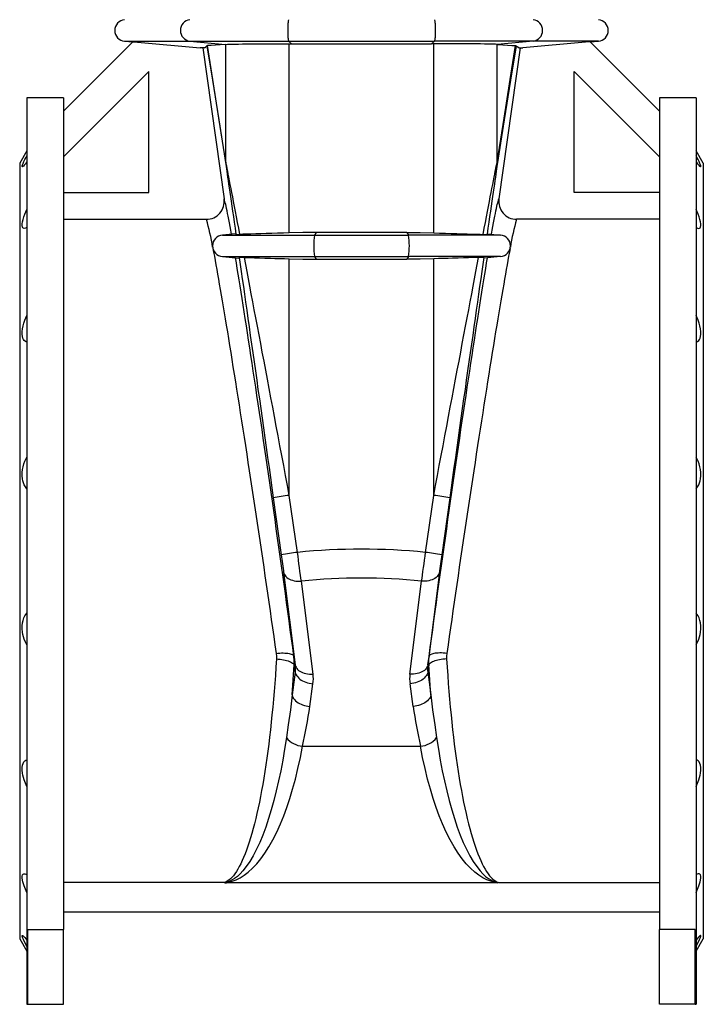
# Model space of a CAD drawing. Extents: x -230 to 1722, y -220 to 2563.
# Tile 2 of 11: x -121 to 260, y 652 to 1200. Entities that reach past the tile are written whole.
import ezdxf

# ---------------------------------------------------------------- set-up
doc = ezdxf.new("R2010")
doc.units = 0
doc.layers.get('0').update_dxf_attribs({"linetype": 'CONTINUOUS'})

msp = doc.modelspace()

# ---------------------------------------------------------------- linework, layer by layer
at = {"color": 7, "linetype": 'CONTINUOUS'}
for p, q in [((-96.4, 1149.51), (-57.78, 1188.14)), ((-62.43, 1188.54), (-57.79, 1188.13)), ((-62.43, 1188.54), (-26.1, 1188.54)), ((-26.1, 1188.54), (29, 1188.54)), ((-26.1, 1188.54), (-6.25, 1186.7)), ((-17.99, 1184.86), (-20.34, 1184.86)), ((-18.81, 1184.86), (-6.98, 1100.69)), ((-16.32, 1186.05), (-16.53, 1186.01)), ((-6.25, 1186.7), (-6, 1186.72)), ((-6, 1121.13), (-6, 1186.72)), ((29, 1188.54), (110.19, 1188.54)), ((29, 1188.54), (30.54, 1187.09)), ((29.35, 1187.09), (30.54, 1187.09)), ((29.35, 1081.71), (29.35, 1187.09)), ((110.19, 1188.54), (108.66, 1187.09)), ((109.84, 1187.09), (108.66, 1187.09)), ((109.84, 1081.71), (109.84, 1187.09)), ((165.29, 1188.54), (110.19, 1188.54)), ((145.45, 1186.7), (145.19, 1186.72)), ((145.19, 1121.13), (145.19, 1186.72)), ((165.29, 1188.54), (145.45, 1186.7)), ((158, 1184.86), (146.17, 1100.69)), ((155.51, 1186.05), (155.72, 1186.01)), ((157.19, 1184.86), (159.53, 1184.86)), ((201.62, 1188.54), (165.29, 1188.54)), ((235.6, 1149.51), (196.97, 1188.14)), ((196.98, 1188.13), (201.62, 1188.54)), ((-48.9, 1171.56), (-96.4, 1124.06)), ((-48.9, 1104.29), (-48.9, 1171.56)), ((188.1, 1171.56), (235.6, 1124.06)), ((188.1, 1104.29), (188.1, 1171.56)), ((-96.4, 1157.01), (-116.9, 1157.01)), ((-116.9, 1157.01), (-116.9, 652.01)), ((-96.4, 1157.01), (-96.4, 693.62)), ((256.1, 1157.01), (235.6, 1157.01)), ((235.6, 1157.01), (235.6, 693.62)), ((256.1, 1157.01), (256.1, 652.01)), ((-116.9, 1127.44), (-120.9, 1120.51)), ((260.1, 1120.51), (256.1, 1127.44)), ((-120.9, 1120.51), (-120.9, 688.51)), ((260.1, 1120.51), (260.1, 688.51)), ((-96.4, 1104.29), (-48.9, 1104.29)), ((235.6, 1104.29), (188.1, 1104.29)), ((-96.4, 1089.29), (-16.88, 1089.29)), ((235.6, 1089.29), (156.07, 1089.29)), ((-0.7, 1081.12), (-7.93, 1080.49)), ((44.32, 1081.94), (43.33, 1080.49)), ((94.87, 1081.94), (95.86, 1080.49)), ((139.89, 1081.12), (147.12, 1080.49)), ((-7.93, 1080.49), (43.33, 1080.49)), ((43.33, 1080.49), (95.86, 1080.49)), ((147.12, 1080.49), (95.86, 1080.49)), ((-7.93, 1068.54), (1.18, 1067.74)), ((-7.93, 1068.54), (43.33, 1068.54)), ((29.35, 935.51), (29.35, 1067.32)), ((43.33, 1068.54), (95.86, 1068.54)), ((43.33, 1068.54), (44.32, 1067.09)), ((95.86, 1068.54), (94.87, 1067.09)), ((147.12, 1068.54), (95.86, 1068.54)), ((109.84, 935.51), (109.84, 1067.32)), ((147.12, 1068.54), (138.01, 1067.74)), ((20.43, 934.11), (24.9, 902.39)), ((33.93, 903.78), (29.35, 935.51)), ((105.26, 903.78), (109.84, 935.51)), ((118.76, 934.11), (114.29, 902.39)), ((26.19, 892.75), (32.7, 841.03)), ((113, 892.75), (106.49, 841.03)), ((42.6, 835.99), (36.1, 887.71)), ((96.59, 835.99), (103.1, 887.71)), ((32.7, 841.03), (31.95, 845.8)), ((106.49, 841.03), (107.24, 845.8)), ((32.04, 841.13), (32.7, 836.94)), ((107.15, 841.13), (106.49, 836.94)), ((32.7, 836.94), (30.93, 824.32)), ((106.49, 836.94), (108.27, 824.32)), ((40.79, 817.89), (42.56, 830.51)), ((98.4, 817.89), (96.63, 830.51)), ((36.76, 795.78), (102.43, 795.78)), ((-6.92, 719.78), (-96.4, 719.78)), ((-6.92, 719.78), (-6.32, 719.77)), ((-6.32, 719.77), (-5.68, 719.75)), ((144.87, 719.75), (-5.68, 719.75)), ((145.51, 719.77), (144.87, 719.75)), ((146.11, 719.78), (145.51, 719.77)), ((146.11, 719.78), (235.6, 719.78)), ((-96.4, 703.51), (235.6, 703.51)), ((-116.4, 693.62), (-96.4, 693.62)), ((-116.4, 652.01), (-116.4, 693.62)), ((-96.4, 652.01), (-96.4, 693.62)), ((255.6, 693.62), (235.6, 693.62)), ((235.6, 652.01), (235.6, 693.62)), ((255.6, 652.01), (255.6, 693.62)), ((-120.9, 688.51), (-116.9, 681.59)), ((256.1, 681.59), (260.1, 688.51)), ((-116.9, 652.01), (-116.4, 652.01)), ((-116.4, 652.01), (-96.4, 652.01)), ((255.6, 652.01), (235.6, 652.01)), ((255.6, 652.01), (256.1, 652.01))]:
    msp.add_line(p, q, dxfattribs=at)
for points in [[(29, 1200.49), (28.93, 1200.37), (28.86, 1200.16), (28.8, 1199.85), (28.74, 1199.45), (28.68, 1198.98), (28.63, 1198.42), (28.59, 1197.8), (28.55, 1197.13), (28.52, 1196.42), (28.51, 1195.67), (28.5, 1194.9), (28.5, 1194.13), (28.51, 1193.36), (28.52, 1192.61), (28.55, 1191.9), (28.59, 1191.22), (28.63, 1190.61), (28.68, 1190.05), (28.74, 1189.57), (28.8, 1189.18), (28.86, 1188.87), (28.93, 1188.65), (29, 1188.54)], [(110.19, 1200.49), (110.26, 1200.37), (110.33, 1200.16), (110.39, 1199.85), (110.46, 1199.45), (110.51, 1198.98), (110.56, 1198.42), (110.61, 1197.8), (110.64, 1197.13), (110.67, 1196.42), (110.69, 1195.67), (110.7, 1194.9), (110.7, 1194.13), (110.69, 1193.36), (110.67, 1192.61), (110.64, 1191.9), (110.61, 1191.22), (110.56, 1190.61), (110.51, 1190.05), (110.46, 1189.57), (110.39, 1189.18), (110.33, 1188.87), (110.26, 1188.65), (110.19, 1188.54)], [(-57.78, 1188.14), (-55.31, 1187.92), (-20.34, 1184.86)], [(-17.99, 1184.86), (-17.24, 1185.29), (-16.53, 1186.01)], [(-16.53, 1186.01), (-13.46, 1166.88), (-9.98, 1144.78), (-6.08, 1119.74)], [(-6.25, 1186.7), (-9.09, 1186.52), (-11.71, 1186.35), (-14.12, 1186.19), (-16.32, 1186.05)], [(-6, 1121.13), (-9.83, 1145.57), (-13.27, 1167.22), (-16.32, 1186.05)], [(-6, 1186.72), (-5.13, 1186.77), (-3.93, 1186.82), (-2.42, 1186.87), (-0.77, 1186.91), (1.12, 1186.94), (3.24, 1186.98), (5.56, 1187), (8.09, 1187.03), (10.8, 1187.05), (13.67, 1187.07), (16.67, 1187.08), (19.72, 1187.09), (22.87, 1187.09), (26.09, 1187.09), (29.35, 1187.09)], [(30.54, 1187.09), (40.27, 1187.09), (50.02, 1187.09), (59.81, 1187.09), (69.6, 1187.09), (79.36, 1187.09), (89.13, 1187.09), (98.9, 1187.09), (108.66, 1187.09)], [(145.19, 1186.72), (144.32, 1186.77), (143.12, 1186.82), (141.61, 1186.87), (139.97, 1186.91), (138.07, 1186.94), (135.95, 1186.98), (133.63, 1187), (131.1, 1187.03), (128.39, 1187.05), (125.52, 1187.07), (122.52, 1187.08), (119.47, 1187.09), (116.32, 1187.09), (113.1, 1187.09), (109.84, 1187.09)], [(145.19, 1121.13), (149.03, 1145.57), (152.47, 1167.22), (155.51, 1186.05)], [(155.72, 1186.01), (152.65, 1166.88), (149.17, 1144.78), (145.27, 1119.74)], [(145.45, 1186.7), (148.28, 1186.52), (150.9, 1186.35), (153.31, 1186.19), (155.51, 1186.05)], [(157.19, 1184.86), (156.43, 1185.29), (155.72, 1186.01)], [(196.97, 1188.14), (194.5, 1187.92), (159.53, 1184.86)], [(-116.9, 1121.24), (-117.7, 1120.19), (-118.38, 1119.37), (-118.76, 1118.97), (-119.07, 1118.71), (-119.29, 1118.6), (-119.44, 1118.69), (-119.43, 1119.07), (-119.27, 1119.65), (-118.97, 1120.44), (-118.53, 1121.44), (-117.99, 1122.59), (-117.47, 1123.62), (-116.9, 1124.72)], [(256.1, 1121.24), (256.89, 1120.19), (257.57, 1119.37), (257.95, 1118.97), (258.26, 1118.71), (258.48, 1118.6), (258.64, 1118.69), (258.62, 1119.07), (258.46, 1119.65), (258.16, 1120.44), (257.72, 1121.44), (257.18, 1122.59), (256.66, 1123.62), (256.1, 1124.72)], [(-6.08, 1119.74), (-5.91, 1118.65), (-5.73, 1117.41), (-5.52, 1116.02), (-5.28, 1114.47), (-5.03, 1112.77), (-4.76, 1110.91), (-4.46, 1108.91), (-4.14, 1106.75), (-3.81, 1104.45), (-3.45, 1102), (-3.07, 1099.41), (-2.68, 1096.67), (-2.26, 1093.79), (-1.82, 1090.78), (-1.37, 1087.63), (-0.9, 1084.35), (-0.4, 1080.94)], [(1.84, 1080.91), (1.2, 1084.27), (0.58, 1087.5), (-0.02, 1090.61), (-0.6, 1093.59), (-1.15, 1096.44), (-1.67, 1099.17), (-2.18, 1101.76), (-2.65, 1104.22), (-3.11, 1106.54), (-3.53, 1108.73), (-3.93, 1110.78), (-4.31, 1112.68), (-4.66, 1114.45), (-4.98, 1116.08), (-5.27, 1117.56), (-5.54, 1118.89), (-5.78, 1120.08), (-6, 1121.13)], [(137.35, 1080.91), (137.99, 1084.27), (138.61, 1087.5), (139.21, 1090.61), (139.79, 1093.59), (140.34, 1096.44), (140.86, 1099.17), (141.37, 1101.76), (141.84, 1104.22), (142.3, 1106.54), (142.72, 1108.73), (143.12, 1110.78), (143.5, 1112.68), (143.85, 1114.45), (144.17, 1116.08), (144.47, 1117.56), (144.73, 1118.89), (144.98, 1120.08), (145.19, 1121.13)], [(145.27, 1119.74), (145.1, 1118.65), (144.92, 1117.41), (144.71, 1116.02), (144.47, 1114.47), (144.22, 1112.77), (143.95, 1110.91), (143.65, 1108.91), (143.34, 1106.75), (143, 1104.45), (142.64, 1102), (142.26, 1099.41), (141.87, 1096.67), (141.45, 1093.79), (141.01, 1090.78), (140.56, 1087.63), (140.09, 1084.35), (139.6, 1080.94)], [(-2.85, 1080.94), (-3.26, 1083.22), (-3.65, 1085.37), (-4.02, 1087.38), (-4.37, 1089.26), (-4.7, 1091), (-5.02, 1092.61), (-5.31, 1094.08), (-5.59, 1095.4), (-5.85, 1096.59), (-6.09, 1097.63), (-6.31, 1098.53), (-6.5, 1099.29), (-6.68, 1099.9), (-6.84, 1100.37), (-6.98, 1100.69)], [(142.04, 1080.94), (142.45, 1083.22), (142.84, 1085.37), (143.21, 1087.38), (143.56, 1089.26), (143.89, 1091), (144.21, 1092.61), (144.5, 1094.08), (144.78, 1095.4), (145.04, 1096.59), (145.28, 1097.63), (145.5, 1098.53), (145.7, 1099.29), (145.88, 1099.9), (146.03, 1100.37), (146.17, 1100.69)], [(-116.9, 1084.76), (-117.7, 1084.36), (-118.38, 1084.26), (-118.76, 1084.36), (-119.07, 1084.61), (-119.29, 1085.01), (-119.44, 1085.79), (-119.43, 1086.81), (-119.27, 1087.95), (-118.97, 1089.23), (-118.53, 1090.65), (-117.99, 1092.15), (-117.47, 1093.41), (-116.9, 1094.68)], [(256.1, 1084.76), (256.89, 1084.36), (257.57, 1084.26), (257.95, 1084.36), (258.26, 1084.61), (258.48, 1085.01), (258.64, 1085.79), (258.62, 1086.81), (258.46, 1087.95), (258.16, 1089.23), (257.72, 1090.65), (257.18, 1092.15), (256.66, 1093.41), (256.1, 1094.68)], [(-0.7, 1081.12), (-0.56, 1081.08), (-0.4, 1080.94)], [(29.35, 1081.71), (26.06, 1081.62), (22.82, 1081.52), (19.56, 1081.43), (16.39, 1081.34), (13.44, 1081.25), (10.62, 1081.17), (7.89, 1081.09), (5.34, 1081.02), (3.53, 1080.96), (1.84, 1080.91)], [(44.32, 1081.94), (36.83, 1081.88), (29.35, 1081.71)], [(94.87, 1081.94), (82.25, 1081.94), (69.6, 1081.94), (56.96, 1081.94), (44.32, 1081.94)], [(94.87, 1081.94), (102.36, 1081.88), (109.84, 1081.71)], [(109.84, 1081.71), (113.13, 1081.62), (116.37, 1081.52), (119.64, 1081.43), (122.8, 1081.34), (125.75, 1081.25), (128.57, 1081.17), (131.3, 1081.09), (133.85, 1081.02), (135.66, 1080.96), (137.35, 1080.91)], [(139.89, 1081.12), (139.75, 1081.08), (139.6, 1080.94)], [(-13.21, 1072.99), (-12.82, 1070.91), (-12.41, 1068.7), (-11.99, 1066.39), (-11.55, 1063.95), (-11.09, 1061.41), (-10.62, 1058.76), (-10.14, 1055.99), (-9.64, 1053.13), (-9.12, 1050.15), (-8.6, 1047.08), (-8.06, 1043.9), (-7.51, 1040.63), (-6.94, 1037.26), (-6.36, 1033.79), (-5.77, 1030.24), (-5.17, 1026.6), (-4.56, 1022.87), (-3.94, 1019.06), (-3.31, 1015.17), (-2.67, 1011.2), (-2.02, 1007.15), (-1.36, 1003.04), (-0.69, 998.85), (-0.01, 994.6), (0.67, 990.28), (1.36, 985.91), (2.05, 981.48), (2.76, 976.99), (3.46, 972.45), (4.17, 967.87), (4.89, 963.23), (5.61, 958.56), (6.33, 953.85), (7.06, 949.11), (7.79, 944.33), (8.52, 939.53), (9.25, 934.7), (9.98, 929.85), (10.71, 924.99), (11.45, 920.1), (12.18, 915.21), (12.91, 910.31), (13.64, 905.41), (14.36, 900.5), (15.08, 895.6), (15.8, 890.7), (16.52, 885.82), (17.23, 880.95), (17.94, 876.09), (18.64, 871.25), (19.33, 866.44), (20.02, 861.65), (20.71, 856.9), (21.38, 852.17), (22.05, 847.49)], [(152.4, 1072.99), (152.01, 1070.91), (151.6, 1068.7), (151.18, 1066.39), (150.74, 1063.95), (150.28, 1061.41), (149.81, 1058.76), (149.33, 1055.99), (148.83, 1053.13), (148.32, 1050.15), (147.79, 1047.08), (147.25, 1043.9), (146.7, 1040.63), (146.13, 1037.26), (145.55, 1033.79), (144.96, 1030.24), (144.36, 1026.6), (143.75, 1022.87), (143.13, 1019.06), (142.5, 1015.17), (141.86, 1011.2), (141.21, 1007.15), (140.55, 1003.04), (139.88, 998.85), (139.2, 994.6), (138.52, 990.28), (137.83, 985.91), (137.14, 981.48), (136.44, 976.99), (135.73, 972.45), (135.02, 967.87), (134.3, 963.23), (133.58, 958.56), (132.86, 953.85), (132.13, 949.11), (131.4, 944.33), (130.67, 939.53), (129.94, 934.7), (129.21, 929.85), (128.48, 924.99), (127.75, 920.1), (127.01, 915.21), (126.28, 910.31), (125.56, 905.41), (124.83, 900.5), (124.11, 895.6), (123.39, 890.7), (122.67, 885.82), (121.96, 880.95), (121.25, 876.09), (120.55, 871.25), (119.86, 866.44), (119.17, 861.65), (118.49, 856.9), (117.81, 852.17), (117.14, 847.49)], [(31.95, 845.8), (31.28, 850.72), (30.61, 855.67), (29.93, 860.67), (29.25, 865.69), (28.55, 870.74), (27.86, 875.82), (27.15, 880.91), (26.44, 886.03), (25.73, 891.16), (25.02, 896.29), (24.3, 901.44), (23.57, 906.59), (22.85, 911.73), (22.12, 916.88), (21.39, 922.01), (20.66, 927.14), (19.93, 932.25), (19.21, 937.34), (18.48, 942.41), (17.75, 947.46), (17.02, 952.47), (16.3, 957.45), (15.58, 962.4), (14.86, 967.31), (14.15, 972.17), (13.44, 976.99), (12.74, 981.76), (12.04, 986.48), (11.34, 991.14), (10.66, 995.74), (9.98, 1000.27), (9.3, 1004.75), (8.64, 1009.15), (7.98, 1013.48), (7.33, 1017.74), (6.69, 1021.92), (6.06, 1026.01), (5.44, 1030.03), (4.83, 1033.95), (4.23, 1037.79), (3.64, 1041.54), (3.06, 1045.19), (2.5, 1048.74), (1.94, 1052.2), (1.4, 1055.55), (0.88, 1058.8), (0.36, 1061.94), (-0.14, 1064.98), (-0.62, 1067.9)], [(1.45, 1068), (1.33, 1067.8), (1.18, 1067.74)], [(1.45, 1068), (2.01, 1064.13), (2.58, 1060.14), (3.16, 1056.05), (3.76, 1051.85), (4.37, 1047.56), (5, 1043.16), (5.64, 1038.66), (6.29, 1034.08), (6.96, 1029.4), (7.63, 1024.64), (8.32, 1019.8), (9.02, 1014.88), (9.73, 1009.89), (10.45, 1004.82), (11.18, 999.68), (11.91, 994.48), (12.66, 989.22), (13.41, 983.9), (14.17, 978.53), (14.93, 973.11), (15.71, 967.64), (16.48, 962.14), (17.27, 956.59), (18.05, 951.01), (18.84, 945.4), (19.64, 939.77), (20.43, 934.11)], [(4.3, 1068.04), (5.77, 1068), (7.32, 1067.95), (9.93, 1067.88), (12.71, 1067.8), (15.72, 1067.71), (18.85, 1067.62), (21.38, 1067.55), (23.97, 1067.47), (26.65, 1067.39), (29.35, 1067.32)], [(29.35, 935.51), (28.31, 941.09), (27.26, 946.65), (26.22, 952.18), (25.19, 957.69), (24.16, 963.17), (23.13, 968.61), (22.12, 974), (21.11, 979.36), (20.11, 984.66), (19.11, 989.92), (18.13, 995.12), (17.16, 1000.26), (16.2, 1005.34), (15.26, 1010.36), (14.32, 1015.3), (13.4, 1020.17), (12.49, 1024.97), (11.6, 1029.68), (10.72, 1034.32), (9.85, 1038.87), (9.01, 1043.33), (8.18, 1047.69), (7.37, 1051.96), (6.57, 1056.14), (5.8, 1060.21), (5.04, 1064.18), (4.3, 1068.04)], [(29.35, 1067.32), (36.83, 1067.15), (44.32, 1067.09)], [(44.32, 1067.09), (56.95, 1067.09), (69.6, 1067.09), (82.23, 1067.09), (94.87, 1067.09)], [(109.84, 1067.32), (102.36, 1067.15), (94.87, 1067.09)], [(107.24, 845.8), (107.91, 850.72), (108.58, 855.67), (109.26, 860.67), (109.94, 865.69), (110.64, 870.74), (111.34, 875.82), (112.04, 880.91), (112.75, 886.03), (113.46, 891.16), (114.18, 896.29), (114.9, 901.44), (115.62, 906.59), (116.34, 911.73), (117.07, 916.88), (117.8, 922.01), (118.53, 927.14), (119.26, 932.25), (119.99, 937.34), (120.71, 942.41), (121.44, 947.46), (122.17, 952.47), (122.89, 957.45), (123.61, 962.4), (124.33, 967.31), (125.04, 972.17), (125.75, 976.99), (126.45, 981.76), (127.15, 986.48), (127.85, 991.14), (128.53, 995.74), (129.21, 1000.27), (129.89, 1004.75), (130.55, 1009.15), (131.21, 1013.48), (131.86, 1017.74), (132.5, 1021.92), (133.13, 1026.01), (133.75, 1030.03), (134.36, 1033.95), (134.96, 1037.79), (135.55, 1041.54), (136.13, 1045.19), (136.69, 1048.74), (137.25, 1052.2), (137.79, 1055.55), (138.31, 1058.8), (138.83, 1061.94), (139.33, 1064.98), (139.81, 1067.9)], [(134.89, 1068.04), (133.42, 1068), (131.87, 1067.95), (129.26, 1067.88), (126.48, 1067.8), (123.47, 1067.71), (120.34, 1067.62), (117.81, 1067.55), (115.22, 1067.47), (112.54, 1067.39), (109.84, 1067.32)], [(109.84, 935.51), (110.89, 941.09), (111.93, 946.65), (112.97, 952.18), (114.01, 957.69), (115.04, 963.17), (116.06, 968.61), (117.08, 974), (118.09, 979.36), (119.09, 984.66), (120.08, 989.92), (121.06, 995.12), (122.03, 1000.26), (122.99, 1005.34), (123.94, 1010.36), (124.87, 1015.3), (125.79, 1020.17), (126.7, 1024.97), (127.59, 1029.68), (128.47, 1034.32), (129.34, 1038.87), (130.18, 1043.33), (131.01, 1047.69), (131.83, 1051.96), (132.62, 1056.14), (133.4, 1060.21), (134.15, 1064.18), (134.89, 1068.04)], [(137.74, 1068), (137.18, 1064.13), (136.61, 1060.14), (136.03, 1056.05), (135.43, 1051.85), (134.82, 1047.56), (134.19, 1043.16), (133.55, 1038.66), (132.9, 1034.08), (132.23, 1029.4), (131.56, 1024.64), (130.87, 1019.8), (130.17, 1014.88), (129.46, 1009.89), (128.74, 1004.82), (128.02, 999.68), (127.28, 994.48), (126.53, 989.22), (125.78, 983.9), (125.02, 978.53), (124.26, 973.11), (123.48, 967.64), (122.71, 962.14), (121.92, 956.59), (121.14, 951.01), (120.35, 945.4), (119.55, 939.77), (118.76, 934.11)], [(137.74, 1068), (137.87, 1067.8), (138.01, 1067.74)], [(-116.9, 1020.85), (-117.7, 1021.16), (-118.38, 1021.78), (-118.76, 1022.37), (-119.07, 1023.1), (-119.29, 1023.95), (-119.44, 1025.29), (-119.43, 1026.81), (-119.27, 1028.32), (-118.97, 1029.89), (-118.53, 1031.53), (-117.99, 1033.15), (-117.47, 1034.44), (-116.9, 1035.69)], [(256.1, 1020.85), (256.89, 1021.16), (257.57, 1021.78), (257.95, 1022.37), (258.26, 1023.1), (258.48, 1023.95), (258.64, 1025.29), (258.62, 1026.81), (258.46, 1028.32), (258.16, 1029.89), (257.72, 1031.53), (257.18, 1033.15), (256.66, 1034.44), (256.1, 1035.69)], [(-116.9, 939.22), (-117.7, 940.2), (-118.38, 941.46), (-118.76, 942.44), (-119.07, 943.53), (-119.29, 944.7), (-119.44, 946.4), (-119.43, 948.18), (-119.27, 949.84), (-118.97, 951.47), (-118.53, 953.07), (-117.99, 954.56), (-117.47, 955.69), (-116.9, 956.73)], [(256.1, 939.22), (256.89, 940.2), (257.57, 941.46), (257.95, 942.44), (258.26, 943.53), (258.48, 944.7), (258.64, 946.4), (258.62, 948.18), (258.46, 949.84), (258.16, 951.47), (257.72, 953.07), (257.18, 954.56), (256.66, 955.69), (256.1, 956.73)], [(24.9, 902.39), (25.08, 901.13), (25.25, 899.89), (25.42, 898.62), (25.59, 897.37), (25.77, 896.04), (25.94, 894.76), (26.07, 893.73), (26.19, 892.75)], [(36.1, 887.71), (35.86, 889.33), (35.62, 891.05), (35.32, 893.17), (35.02, 895.41), (34.75, 897.42), (34.48, 899.48), (34.21, 901.62), (33.93, 903.78)], [(103.1, 887.71), (103.33, 889.33), (103.57, 891.05), (103.87, 893.17), (104.17, 895.41), (104.44, 897.42), (104.71, 899.48), (104.99, 901.62), (105.26, 903.78)], [(114.29, 902.39), (114.12, 901.13), (113.94, 899.89), (113.77, 898.62), (113.6, 897.37), (113.42, 896.04), (113.25, 894.76), (113.12, 893.73), (113, 892.75)], [(26.19, 892.75), (26.36, 892.09), (26.62, 891.46), (27, 890.86), (27.47, 890.3), (28.04, 889.77), (28.69, 889.3), (29.43, 888.87), (30.24, 888.51), (31.11, 888.21), (32.04, 887.97), (33.02, 887.8), (34.02, 887.7), (35.05, 887.67), (36.1, 887.71)], [(113, 892.75), (112.84, 892.09), (112.57, 891.46), (112.19, 890.86), (111.72, 890.3), (111.16, 889.77), (110.5, 889.3), (109.76, 888.87), (108.95, 888.51), (108.08, 888.21), (107.15, 887.97), (106.18, 887.8), (105.17, 887.7), (104.14, 887.67), (103.1, 887.71)], [(-116.9, 852.3), (-117.7, 853.81), (-118.38, 855.5), (-118.76, 856.73), (-119.07, 858.02), (-119.29, 859.34), (-119.44, 861.14), (-119.43, 862.91), (-119.27, 864.46), (-118.97, 865.9), (-118.53, 867.21), (-117.99, 868.35), (-117.47, 869.15), (-116.9, 869.81)], [(256.1, 852.3), (256.89, 853.81), (257.57, 855.5), (257.95, 856.73), (258.26, 858.02), (258.48, 859.34), (258.64, 861.14), (258.62, 862.91), (258.46, 864.46), (258.16, 865.9), (257.72, 867.21), (257.18, 868.35), (256.66, 869.15), (256.1, 869.81)], [(22.05, 847.49), (23.05, 847.6), (24.03, 847.67), (25, 847.71), (25.94, 847.72), (26.84, 847.69), (27.68, 847.63), (28.48, 847.54), (29.2, 847.41), (29.86, 847.26), (30.43, 847.08), (30.92, 846.87), (31.32, 846.63), (31.63, 846.37), (31.84, 846.09), (31.95, 845.8)], [(22.05, 847.49), (22.19, 845.94), (22.18, 844.38)], [(32.04, 841.13), (32.12, 843.45), (31.95, 845.8)], [(107.15, 841.13), (107.07, 843.45), (107.24, 845.8)], [(117.14, 847.49), (116.15, 847.6), (115.16, 847.67), (114.19, 847.71), (113.25, 847.72), (112.36, 847.69), (111.51, 847.63), (110.71, 847.54), (109.99, 847.41), (109.33, 847.26), (108.76, 847.08), (108.27, 846.87), (107.87, 846.63), (107.56, 846.37), (107.35, 846.09), (107.24, 845.8)], [(117.14, 847.49), (117, 845.94), (117.01, 844.38)], [(22.18, 844.38), (21.89, 839.79), (21.58, 835.25), (21.24, 830.75), (20.89, 826.31), (20.52, 821.92), (20.12, 817.59), (19.71, 813.31), (19.27, 809.1), (18.82, 804.96), (18.35, 800.89), (17.86, 796.89), (17.35, 792.96), (16.82, 789.11), (16.28, 785.34), (15.71, 781.66), (15.14, 778.05), (14.54, 774.54), (13.93, 771.12), (13.3, 767.79), (12.66, 764.55), (12, 761.41), (11.33, 758.37), (10.64, 755.44), (9.94, 752.6), (9.23, 749.87), (8.5, 747.25), (7.77, 744.74), (7.02, 742.34), (6.26, 740.05), (5.49, 737.87), (4.71, 735.82), (3.92, 733.87), (3.13, 732.05), (2.32, 730.35), (1.51, 728.76), (0.69, 727.3), (-0.14, 725.97), (-0.97, 724.75), (-1.81, 723.66), (-2.65, 722.7), (-3.5, 721.86), (-4.35, 721.15), (-5.2, 720.57), (-6.06, 720.11), (-6.92, 719.78)], [(22.18, 844.38), (23.18, 844.31), (24.18, 844.21), (25.16, 844.08), (26.1, 843.91), (27.01, 843.72), (27.86, 843.51), (28.66, 843.26), (29.4, 843), (30.05, 842.72), (30.63, 842.42), (31.13, 842.11), (31.53, 841.79), (31.83, 841.46), (32.04, 841.13)], [(30.93, 824.32), (31.33, 829.85), (31.7, 835.46), (32.04, 841.13)], [(32.7, 841.03), (32.86, 840.38), (33.13, 839.74), (33.5, 839.14), (33.97, 838.58), (34.54, 838.05), (35.2, 837.58), (35.93, 837.16), (36.74, 836.79), (37.62, 836.49), (38.55, 836.25), (39.52, 836.08), (40.53, 835.98), (41.56, 835.95), (42.6, 835.99)], [(106.49, 841.03), (106.33, 840.38), (106.06, 839.74), (105.69, 839.14), (105.22, 838.58), (104.65, 838.05), (104, 837.58), (103.26, 837.16), (102.45, 836.79), (101.57, 836.49), (100.65, 836.25), (99.67, 836.08), (98.66, 835.98), (97.63, 835.95), (96.59, 835.99)], [(117.01, 844.38), (116.01, 844.31), (115.01, 844.21), (114.03, 844.08), (113.09, 843.91), (112.18, 843.72), (111.33, 843.51), (110.53, 843.26), (109.8, 843), (109.14, 842.72), (108.56, 842.42), (108.07, 842.11), (107.66, 841.79), (107.36, 841.46), (107.15, 841.13)], [(108.27, 824.32), (107.87, 829.85), (107.49, 835.46), (107.15, 841.13)], [(117.01, 844.38), (117.3, 839.79), (117.62, 835.25), (117.95, 830.75), (118.3, 826.31), (118.67, 821.92), (119.07, 817.59), (119.48, 813.31), (119.92, 809.1), (120.37, 804.96), (120.84, 800.89), (121.33, 796.89), (121.84, 792.96), (122.37, 789.11), (122.91, 785.34), (123.48, 781.66), (124.06, 778.05), (124.65, 774.54), (125.26, 771.12), (125.89, 767.79), (126.53, 764.55), (127.19, 761.41), (127.86, 758.37), (128.55, 755.44), (129.25, 752.6), (129.96, 749.87), (130.69, 747.25), (131.42, 744.74), (132.17, 742.34), (132.93, 740.05), (133.7, 737.87), (134.48, 735.82), (135.27, 733.87), (136.07, 732.05), (136.87, 730.35), (137.68, 728.76), (138.5, 727.3), (139.33, 725.97), (140.16, 724.75), (141, 723.66), (141.85, 722.7), (142.69, 721.86), (143.54, 721.15), (144.4, 720.57), (145.25, 720.11), (146.11, 719.78)], [(32.7, 836.94), (32.88, 836.28), (33.16, 835.62), (33.55, 834.97), (34.03, 834.34), (34.6, 833.75), (35.26, 833.18), (35.99, 832.66), (36.79, 832.18), (37.66, 831.76), (38.57, 831.38), (39.53, 831.07), (40.52, 830.82), (41.54, 830.63), (42.56, 830.51)], [(106.49, 836.94), (106.31, 836.28), (106.03, 835.62), (105.64, 834.97), (105.16, 834.34), (104.59, 833.75), (103.94, 833.18), (103.2, 832.66), (102.4, 832.18), (101.53, 831.76), (100.62, 831.38), (99.66, 831.07), (98.67, 830.82), (97.65, 830.63), (96.63, 830.51)], [(30.93, 824.32), (29.94, 815.97), (28.81, 807.76), (27.76, 800.58)], [(30.93, 824.32), (31.11, 823.65), (31.39, 822.99), (31.78, 822.35), (32.26, 821.72), (32.83, 821.13), (33.48, 820.56), (34.22, 820.04), (35.02, 819.56), (35.88, 819.13), (36.8, 818.76), (37.76, 818.45), (38.75, 818.2), (39.76, 818.01), (40.79, 817.89)], [(108.27, 824.32), (108.08, 823.65), (107.8, 822.99), (107.41, 822.35), (106.93, 821.72), (106.36, 821.13), (105.71, 820.56), (104.97, 820.04), (104.17, 819.56), (103.31, 819.13), (102.39, 818.76), (101.43, 818.45), (100.44, 818.2), (99.43, 818.01), (98.4, 817.89)], [(108.27, 824.32), (109.25, 815.97), (110.38, 807.76), (111.43, 800.58)], [(27.76, 800.58), (26.76, 794.23), (25.7, 788.08), (24.57, 782.15), (23.37, 776.45), (22.08, 770.84), (20.72, 765.48), (19.31, 760.38), (17.84, 755.56), (16.23, 750.78), (14.57, 746.32), (12.85, 742.17), (11.09, 738.37), (9.23, 734.8), (7.33, 731.59), (5.39, 728.75), (3.42, 726.29), (1.92, 724.69), (0.41, 723.3), (-1.11, 722.13), (-2.41, 721.31), (-3.71, 720.64), (-5.01, 720.12), (-6.32, 719.77)], [(-5.68, 719.75), (-4.08, 720.07), (-2.48, 720.52), (-0.23, 721.38), (2, 722.52), (4.22, 723.92), (6.41, 725.59), (8.81, 727.76), (11.18, 730.27), (13.51, 733.1), (15.77, 736.25), (18.04, 739.81), (20.24, 743.71), (22.37, 747.94), (24.42, 752.49), (26.22, 756.94), (27.96, 761.66), (29.62, 766.64), (31.2, 771.86), (32.73, 777.47), (34.17, 783.34), (35.51, 789.44), (36.76, 795.78)], [(144.87, 719.75), (143.27, 720.07), (141.68, 720.52), (139.43, 721.38), (137.19, 722.52), (134.97, 723.92), (132.79, 725.59), (130.38, 727.76), (128.01, 730.27), (125.69, 733.1), (123.42, 736.25), (121.15, 739.81), (118.95, 743.71), (116.82, 747.94), (114.77, 752.49), (112.97, 756.94), (111.23, 761.66), (109.57, 766.64), (108, 771.86), (106.47, 777.47), (105.02, 783.34), (103.68, 789.44), (102.43, 795.78)], [(111.43, 800.58), (112.43, 794.23), (113.49, 788.08), (114.62, 782.15), (115.82, 776.45), (117.11, 770.84), (118.47, 765.48), (119.88, 760.38), (121.35, 755.56), (122.96, 750.78), (124.62, 746.32), (126.34, 742.17), (128.1, 738.37), (129.96, 734.8), (131.86, 731.59), (133.8, 728.75), (135.77, 726.29), (137.27, 724.69), (138.78, 723.3), (140.3, 722.13), (141.6, 721.31), (142.9, 720.64), (144.2, 720.12), (145.51, 719.77)], [(-116.9, 773.34), (-117.7, 775.14), (-118.38, 777.02), (-118.76, 778.3), (-119.07, 779.59), (-119.29, 780.85), (-119.44, 782.48), (-119.43, 783.97), (-119.27, 785.18), (-118.97, 786.2), (-118.53, 787.04), (-117.99, 787.65), (-117.47, 787.99), (-116.9, 788.18)], [(256.1, 773.34), (256.89, 775.14), (257.57, 777.02), (257.95, 778.3), (258.26, 779.59), (258.48, 780.85), (258.64, 782.48), (258.62, 783.97), (258.46, 785.18), (258.16, 786.2), (257.72, 787.04), (257.18, 787.65), (256.66, 787.99), (256.1, 788.18)], [(-116.9, 714.35), (-117.7, 716.16), (-118.38, 717.94), (-118.76, 719.08), (-119.07, 720.18), (-119.29, 721.19), (-119.44, 722.39), (-119.43, 723.38), (-119.27, 724.07), (-118.97, 724.52), (-118.53, 724.75), (-117.99, 724.74), (-117.47, 724.57), (-116.9, 724.26)], [(256.1, 714.35), (256.89, 716.16), (257.57, 717.94), (257.95, 719.08), (258.26, 720.18), (258.48, 721.19), (258.64, 722.39), (258.62, 723.38), (258.46, 724.07), (258.16, 724.52), (257.72, 724.75), (257.18, 724.74), (256.66, 724.57), (256.1, 724.26)], [(-116.9, 684.3), (-117.7, 685.86), (-118.38, 687.26), (-118.76, 688.1), (-119.07, 688.83), (-119.29, 689.44), (-119.44, 690.04), (-119.43, 690.37), (-119.27, 690.42), (-118.97, 690.24), (-118.53, 689.83), (-117.99, 689.2), (-117.47, 688.55), (-116.9, 687.79)], [(256.1, 684.3), (256.89, 685.86), (257.57, 687.26), (257.95, 688.1), (258.26, 688.83), (258.48, 689.44), (258.64, 690.04), (258.62, 690.37), (258.46, 690.42), (258.16, 690.24), (257.72, 689.83), (257.18, 689.2), (256.66, 688.55), (256.1, 687.79)]]:
    msp.add_lwpolyline(points, dxfattribs=at)
for centre, radius, start, end in [((-61.9, 1194.51), 6, 95, 265), ((-25.31, 1194.51), 6.03, 97.5323, 262.4677), ((164.5, 1194.51), 6.03, 277.5323, 82.4677), ((201.1, 1194.51), 6, 275, 85), ((-2.06, 1120.2), 4.05, 166.7206, 186.554), ((141.25, 1120.2), 4.05, 353.446, 13.2794), ((-16.88, 1099.29), 10, 270.0266, 8.04), ((156.07, 1099.29), 10, 171.96, 269.9734), ((-128.48, 1055.84), 116.51, 8.8718, 16.6882), ((267.67, 1055.84), 116.51, 163.3118, 171.1282), ((0.84, 1092.62), 11.75, 263.9344, 274.8957), ((138.35, 1092.62), 11.75, 265.1043, 276.0656), ((-7.4, 1074.51), 6, 95, 265), ((88.06, 1074.51), 45.12, 172.388, 187.612), ((51.14, 1074.51), 45.12, 352.388, 7.612), ((146.6, 1074.51), 6, 275, 85), ((3.02, 1056.95), 11.16, 83.4191, 98.0909), ((136.17, 1056.95), 11.16, 81.9091, 96.5809), ((50.43, 771.15), 165.7, 97.306, 100.428), ((88.77, 771.15), 165.7, 79.572, 82.694), ((69.6, 538.92), 366.6, 84.4171, 95.5829), ((58.37, 715.16), 190.2, 97.3826, 100.1356), ((80.82, 715.16), 190.2, 79.8644, 82.6174), ((69.6, 566.06), 323.39, 84.0539, 95.9461), ((16.77, 838.99), 16.06, 352.6846, 7.3031), ((122.42, 838.99), 16.06, 172.6969, 187.3154), ((22.03, 833.4), 20.73, 352.0023, 7.187), ((117.16, 833.4), 20.73, 172.813, 187.9977), ((-340.28, 875.81), 385.44, 348.0162, 351.358), ((479.47, 875.81), 385.44, 188.642, 191.9838), ((37.71, 808.4), 12.66, 218.1612, 265.7074), ((101.48, 808.4), 12.66, 274.2926, 321.8388)]:
    msp.add_arc(centre, radius, start, end, dxfattribs=at)

doc.saveas('drawing.dxf')
